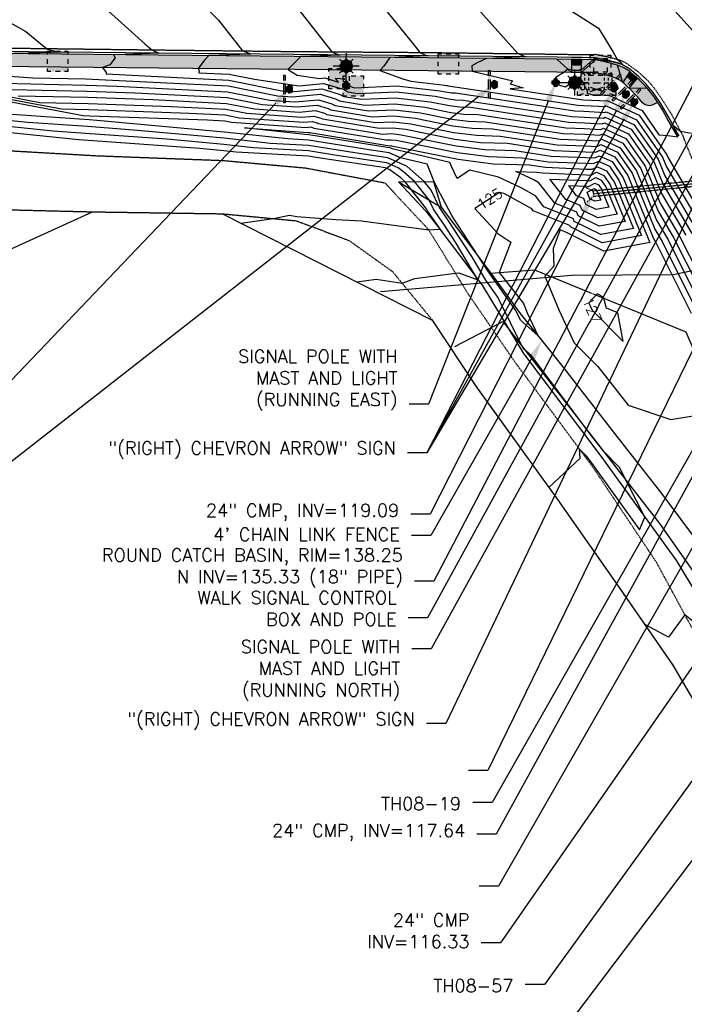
# Model space of a CAD drawing. Header units: feet. Extents: x 351431 to 355879, y 310968 to 329728.
# Tile 209 of 254: x 352212 to 352469, y 326516 to 326897. Entities that reach past the tile are written whole.
import ezdxf

# ---------------------------------------------------------------- set-up
doc = ezdxf.new("R2010")
doc.units = ezdxf.units.FT
doc.header["$MEASUREMENT"] = 0
doc.linetypes.add('D10', pattern=[0.15, 0.1, -0.05])
doc.linetypes.add('D25', pattern=[0.375, 0.25, -0.125])
for name, color, linetype in [('EHYSC', 161, 'Continuous'), ('EHYSW-WARN', 161, 'Continuous'), ('ELIF', 153, 'LINKFENCE'), ('ELTCH-EG1', 253, 'Continuous'), ('ELTCN-EG1', 251, 'Continuous'), ('ELTNB-EG1', 55, 'Continuous'), ('ELTT', 3, 'Continuous'), ('ELUDC', 153, 'D10'), ('ELUEU', 153, 'UE'), ('ELUTU', 153, 'UT'), ('ELYCB-BACK', 5, 'Continuous'), ('ELYCB-FL', 2, 'Continuous'), ('ELYCR', 2, 'Continuous'), ('ELYSP', 1, 'D25'), ('ELYSW-BACK', 2, 'Continuous'), ('ELYSW-WARN', 161, 'Continuous'), ('ESFI', 2, 'Continuous'), ('ESFLJ', 5, 'Continuous'), ('ESFLP', 4, 'Continuous'), ('ESFS', 153, 'Continuous'), ('ESMask', 155, 'Continuous'), ('ESUD-CMP', 13, 'D10'), ('ETFI', 3, 'Continuous'), ('ETFIP', 7, 'Continuous'), ('ETFS', 6, 'Continuous'), ('ETGH', 4, 'Continuous'), ('ETIF', 4, 'Continuous'), ('ETTC', 252, 'Continuous'), ('ETUD', 4, 'Continuous')]:
    doc.layers.add(name, color=color, linetype=linetype)
doc.styles.add('ANNO-TOPO', font='simplex.shx')
doc.styles.add('L80', font='simplex', dxfattribs={"height": 4})
doc.styles.add('ROMANSM', font='romansm.shx')
doc.linetypes.add('LINKFENCE', pattern='A,0.25,-0.08,0.25,-0.08,["X",ROMANSM,S=0.08,R=0,X=-0.004,Y=-0.04],-0.12', length=0.78)
doc.linetypes.add('UE', pattern='A,0.25,-0.07,0.07,-0.07,0.07,-0.07,0.07,-0.07,0.25,-0.06,["UE",ROMANSM,S=0.08,R=0,X=-0.02,Y=-0.04],-0.175', length=1.225)
doc.linetypes.add('UT', pattern='A,0.25,-0.07,0.07,-0.07,0.07,-0.07,0.25,-0.08,["UT",ROMANSM,S=0.08,R=0,X=-0.04,Y=-0.04],-0.15', length=1.08)

# ---------------------------------------------------------------- blocks, each defined once
blk = doc.blocks.new('ESUFJBOX1')
for points in [[(-0.0787, 0.0535), (-0.0787, 0.0787), (-0.0535, 0.0787)], [(-0.0178, 0.0787), (0.0178, 0.0787)], [(0.0535, 0.0787), (0.0787, 0.0787), (0.0787, 0.0535)], [(-0.0787, -0.0178), (-0.0787, 0.0178)], [(0.0787, 0.0178), (0.0787, -0.0178)], [(-0.0787, -0.0787), (-0.0787, -0.0535)], [(0.0787, -0.0535), (0.0787, -0.0787), (0.0535, -0.0787)], [(-0.0535, -0.0787), (-0.0787, -0.0787)], [(0.0178, -0.0787), (-0.0178, -0.0787)]]:
    blk.add_lwpolyline(points)
at = {"layer": 'ESMask'}
blk.add_solid([(-0.0787, -0.0787), (-0.0787, 0.0787), (0.0787, -0.0787), (0.0787, 0.0787)], dxfattribs=at)
blk = doc.blocks.new('ESUFJBOX2')
for points in [[(-0.0787, 0.0535), (-0.0787, 0.0787), (-0.0535, 0.0787)], [(-0.0178, 0.0787), (0.0178, 0.0787)], [(0.0535, 0.0787), (0.0787, 0.0787), (0.0787, 0.0535)], [(-0.0787, -0.0178), (-0.0787, 0.0178)], [(-0.0525, 0.0178), (-0.0525, 0.0525), (-0.0178, 0.0525)], [(0.0178, 0.0525), (0.0525, 0.0525), (0.0525, 0.0178)], [(0.0787, 0.0178), (0.0787, -0.0178)], [(-0.0787, -0.0787), (-0.0787, -0.0535)], [(-0.0525, -0.0525), (-0.0525, -0.0178)], [(-0.0178, -0.0525), (-0.0525, -0.0525)], [(0.0525, -0.0178), (0.0525, -0.0525), (0.0178, -0.0525)], [(0.0787, -0.0535), (0.0787, -0.0787), (0.0535, -0.0787)], [(-0.0535, -0.0787), (-0.0787, -0.0787)], [(0.0178, -0.0787), (-0.0178, -0.0787)]]:
    blk.add_lwpolyline(points)
at = {"layer": 'ESMask'}
blk.add_solid([(-0.0787, -0.0787), (-0.0787, 0.0787), (0.0787, -0.0787), (0.0787, 0.0787)], dxfattribs=at)
blk = doc.blocks.new('ESUFJBOX3')
for p, q in [((-0.12, 0.0615), (-0.096, 0.0615)), ((-0.12, 0.0423), (-0.12, 0.0615)), ((-0.12, 0.0077), (-0.12, 0.0269)), ((-0.0923, 0.0423), (-0.0923, 0.0615)), ((-0.0923, 0.0077), (-0.0923, 0.0269)), ((-0.0768, 0.0615), (-0.0528, 0.0615)), ((-0.0615, 0.0423), (-0.0615, 0.0615)), ((-0.0615, 0.0077), (-0.0615, 0.0269)), ((-0.0336, 0.0615), (-0.0096, 0.0615)), ((0.0096, 0.0615), (0.0336, 0.0615)), ((0.0528, 0.0615), (0.0768, 0.0615)), ((0.0615, 0.0423), (0.0615, 0.0615)), ((0.0615, 0.0077), (0.0615, 0.0269)), ((0.0923, 0.0423), (0.0923, 0.0615)), ((0.0923, 0.0077), (0.0923, 0.0269)), ((0.096, 0.0615), (0.12, 0.0615)), ((0.12, 0.0423), (0.12, 0.0615)), ((0.12, 0.0077), (0.12, 0.0269)), ((-0.12, -0.0269), (-0.12, -0.0077)), ((-0.12, -0.0615), (-0.12, -0.0423)), ((-0.12, -0.0615), (-0.096, -0.0615)), ((-0.0923, -0.0269), (-0.0923, -0.0077)), ((-0.0923, -0.0615), (-0.0923, -0.0423)), ((-0.0768, -0.0615), (-0.0528, -0.0615)), ((-0.0615, -0.0269), (-0.0615, -0.0077)), ((-0.0615, -0.0615), (-0.0615, -0.0423)), ((-0.0336, -0.0615), (-0.0096, -0.0615)), ((0.0096, -0.0615), (0.0336, -0.0615)), ((0.0528, -0.0615), (0.0768, -0.0615)), ((0.0615, -0.0269), (0.0615, -0.0077)), ((0.0615, -0.0615), (0.0615, -0.0423)), ((0.0923, -0.0269), (0.0923, -0.0077)), ((0.0923, -0.0615), (0.0923, -0.0423)), ((0.096, -0.0615), (0.12, -0.0615)), ((0.12, -0.0269), (0.12, -0.0077)), ((0.12, -0.0615), (0.12, -0.0423))]:
    blk.add_line(p, q)
at = {"layer": 'ESMask'}
blk.add_solid([(-0.12, 0.0615), (0.12, 0.0615), (-0.12, -0.0615), (0.12, -0.0615)], dxfattribs=at)
blk = doc.blocks.new('ESUFMALUM')
for p, q in [((0, -0.0295), (0, -0.0976)), ((-0.1, -0.1476), (-0.05, -0.1476)), ((-0.053, -0.0946), (-0.0354, -0.1123)), ((0.053, -0.0946), (0.0354, -0.1123)), ((0.05, -0.1476), (0.1, -0.1476)), ((-0.0354, -0.183), (-0.053, -0.2007)), ((0, -0.1976), (0, -0.2476)), ((0.0354, -0.183), (0.053, -0.2007))]:
    blk.add_line(p, q)
for centre, radius, start, end in [((0, 0), 0.0295, 153.65027, 206.34973), ((0, 0), 0.0295, 63.65027, 116.34973), ((0, 0), 0.0295, 333.65027, 26.34973), ((0, 0), 0.0295, 243.65027, 296.34973), ((0, -0.1476), 0.05, 166.70415, 193.29585), ((0, -0.1476), 0.05, 121.70415, 148.29585), ((0, -0.1476), 0.05, 76.70415, 103.29585), ((0, -0.1476), 0.05, 31.70415, 58.29585), ((0, -0.1476), 0.05, 346.70415, 13.29585), ((0, -0.1476), 0.05, 211.70415, 238.29585), ((0, -0.1476), 0.05, 256.70415, 283.29585), ((0, -0.1476), 0.05, 301.70415, 328.29585)]:
    blk.add_arc(centre, radius, start, end)
at = {"layer": 'ESMask'}
for points, const_width in [([(-0.0148, 0, 1), (0.0148, 0, 1)], 0.0295), ([(-0.025, -0.1476, 1), (0.025, -0.1476, 1)], 0.05)]:
    blk.add_lwpolyline(points, format="xyb", close=True, dxfattribs=dict(at, const_width=const_width))
blk = doc.blocks.new('ESIPUBSIGN')
at = {"layer": 'ESMask'}
h = blk.add_hatch(color=256, dxfattribs=at)
edge = h.paths.add_edge_path()
edge.add_arc((0, 0), 0.03, 90, 450)
for p, q in [((-0.03, 0.1047), (-0.0447, 0.1047)), ((-0.0447, 0.1047), (-0.0447, 0.066)), ((-0.03, 0.1047), (-0.03, 0.066)), ((-0.0447, 0.0381), (-0.0447, -0.0393)), ((-0.03, 0.0381), (-0.03, -0.0393)), ((-0.0447, -0.0672), (-0.0447, -0.1059)), ((-0.03, -0.0672), (-0.03, -0.1059)), ((-0.03, -0.1059), (-0.0447, -0.1059))]:
    blk.add_line(p, q)
for start, end in [(144.23142, 216.35632), (17.97024, 107.04945), (253.53828, 340.78828)]:
    blk.add_arc((0, 0), 0.03, start, end)
blk.add_solid([(-0.0447, -0.1059), (-0.03, -0.1059), (-0.0447, 0.1047), (-0.03, 0.1047)], dxfattribs=at)
blk = doc.blocks.new('ESUFCTRL')
for p, q in [((-0.1476, 0.0492), (-0.1004, 0.0335)), ((-0.0502, 0.0167), (0.0502, -0.0167)), ((-0.0502, -0.0167), (0.0502, 0.0167)), ((0.1004, 0.0335), (0.1476, 0.0492)), ((-0.1476, -0.0492), (-0.1004, -0.0335)), ((0.1004, -0.0335), (0.1476, -0.0492))]:
    blk.add_line(p, q)
for points in [[(-0.1476, 0.0167), (-0.1476, 0.0492), (-0.1181, 0.0492)], [(-0.0886, 0.0492), (-0.0591, 0.0492)], [(-0.0295, 0.0492), (0.0295, 0.0492)], [(0.0591, 0.0492), (0.0886, 0.0492)], [(0.1181, 0.0492), (0.1476, 0.0492), (0.1476, 0.0167)], [(-0.1476, -0.0492), (-0.1476, -0.0167)], [(-0.1181, -0.0492), (-0.1476, -0.0492)], [(-0.0591, -0.0492), (-0.0886, -0.0492)], [(0.0295, -0.0492), (-0.0295, -0.0492)], [(0.0886, -0.0492), (0.0591, -0.0492)], [(0.1476, -0.0167), (0.1476, -0.0492), (0.1181, -0.0492)]]:
    blk.add_lwpolyline(points)
at = {"layer": 'ESMask'}
blk.add_solid([(-0.1476, -0.0492), (-0.1476, 0.0492), (0.1476, -0.0492), (0.1476, 0.0492)], dxfattribs=at)

msp = doc.modelspace()

# ---------------------------------------------------------------- hatches: boundary and pattern name
at = {"layer": 'EHYSC'}
h = msp.add_hatch(dxfattribs=at)
h.set_pattern_fill('AR-CONC', color=256, style=0)
h.set_pattern_definition([(50, (352163.126, 326856.304), (7.1726, -0.62752), [0.75, -8.25]), (355, (352163.126, 326856.304), (-1.38751, 7.52192), [0.6, -6.6]), (100.4514, (352163.7235, 326856.252), (5.7851, 6.8944), [0.6374, -7.01142]), (46.1842, (352163.126, 326858.304), (10.6724, -1.6552), [1.125, -12.375]), (96.6356, (352164.015, 326858.166), (9.34663, 9.74118), [0.9561, -10.51713]), (351.184, (352163.126, 326858.304), (9.3466, 9.7412), [0.9, -9.9]), (21, (352164.126, 326857.804), (5.96907, -4.02619), [0.75, -8.25]), (326, (352164.126, 326857.804), (2.43315, 7.2515), [0.6, -6.6]), (71.4514, (352164.623, 326857.469), (8.40223, 3.2253), [0.6374, -7.01142]), (37.5, (352163.1258, 326856.3042), (0.121599, 3.328939), [0, -6.52, 0, -6.7, 0, -6.625]), (7.5, (352163.1258, 326856.3042), (2.630695, 3.944117), [0, -3.82, 0, -6.37, 0, -2.525]), (327.5, (352160.8958, 326856.3042), (5.338224, -0.225549), [0, -2.5, 0, -7.8, 0, -10.35]), (317.5, (352159.896, 326856.3042), (5.83186, 1.00105), [0, -3.25, 0, -5.18, 0, -7.35])])
h.paths.add_polyline_path([(352442.93, 326879.07), (352441.37, 326879.56), (352439.64, 326880.02), (352437.91, 326880.43), (352434.38, 326881.17), (352429.19, 326881.27), (352425.11, 326881.26), (352419.55, 326881.4), (352369.81, 326881.96), (352318.16, 326882.47), (352265.59, 326882.96), (352215.6, 326883.48), (352177.4, 326883.73), (352176.6, 326883.61), (352174.76, 326883.3), (352173.72, 326883.07), (352172.72, 326882.81), (352172.28, 326882.66), (352171.67, 326882.42), (352171.11, 326882.16), (352170.59, 326881.89), (352170.1, 326881.58), (352169.61, 326881.23), (352168.85, 326880.63), (352167.54, 326879.53), (352166.94, 326878.99), (352166.39, 326878.43), (352165.89, 326877.81), (352165.44, 326877.1), (352165.23, 326876.71), (352164.69, 326875.54), (352164.26, 326874.43), (352163.91, 326873.33), (352163.64, 326872.21), (352163.43, 326871.06), (352163.19, 326869.18), (352163.13, 326868.33), (352163.13, 326867.53), (352163.19, 326866.76), (352163.32, 326866), (352163.5, 326865.23), (352163.9, 326864.03), (352164.4, 326862.71), (352164.9, 326861.48), (352165.43, 326860.32), (352166.02, 326859.2), (352166.69, 326858.09), (352167.47, 326856.97), (352167.9, 326856.4), (352167.98, 326856.3), (352168.07, 326864.27), (352168.03, 326869.02), (352168.32, 326870.62), (352168.54, 326871.59), (352168.82, 326872.59), (352169.3, 326873.92), (352170.08, 326875.06), (352171.87, 326876.54), (352173.02, 326877.47), (352174.1, 326878.02), (352175.57, 326878.42), (352177.83, 326878.77), (352215.74, 326878.48), (352265.82, 326877.95), (352318.23, 326877.44), (352369.91, 326876.92), (352419.49, 326876.35), (352425.1, 326876.32), (352428.94, 326876.27), (352434.07, 326876.23), (352435.64, 326875.91), (352438.25, 326875.33), (352439.62, 326874.96), (352440.86, 326874.58), (352442.25, 326874.06), (352443.46, 326873.46), (352444.6, 326872.71), (352445.49, 326871.98), (352446.67, 326870.9), (352447.86, 326869.74), (352449.86, 326867.66), (352450.7, 326866.74), (352452.61, 326864.51, 0.306554), (352456.48, 326863.71), (352458.5, 326864.67), (352457.29, 326866.46), (352456.13, 326868.06), (352455.49, 326868.86), (352454.42, 326870.09), (352452.38, 326872.29), (352451.4, 326873.28), (352450.41, 326874.23), (352449.36, 326875.18), (352447.6, 326876.63), (352446.9, 326877.14), (352446.23, 326877.59), (352445.55, 326877.97), (352444.86, 326878.32), (352444.13, 326878.63)])
at = {"layer": 'EHYSW-WARN'}
h = msp.add_hatch(dxfattribs=at)
h.set_pattern_fill('ANSI37', color=256, scale=3, style=0)
h.paths.add_polyline_path([(352428.56, 326879.24), (352428.56, 326881.19), (352425.63, 326881.18), (352425.64, 326879.25)])
h = msp.add_hatch(dxfattribs=at)
h.set_pattern_fill('ANSI37', color=256, scale=3, style=0)
h.paths.add_polyline_path([(352446.6, 326874.58), (352447.78, 326876.11), (352450.14, 326874.25), (352448.89, 326872.63)])

# ---------------------------------------------------------------- linework, layer by layer
at = {"layer": 'ELIF', "flags": 128}
msp.add_lwpolyline([(352358.42, 326834.1), (352374.89, 326824.29), (352394.02, 326798.77), (352405.28, 326783.15), (352421.34, 326763.3), (352441.78, 326736.85), (352459.92, 326713.72), (352497.16, 326663.46), (352520.1, 326620.14), (352543.8, 326571.95), (352569.58, 326517.26), (352595.77, 326462.53), (352597.61, 326458.44), (352612.79, 326427.02), (352633.19, 326383.62), (352649.62, 326331.08), (352661.38, 326289.5), (352679.04, 326228.34), (352694.28, 326172.15), (352709.46, 326117.65), (352720.79, 326068.93), (352727.17, 326009.18), (352733.23, 325955.56), (352738.84, 325906.07), (352743.27, 325857.77), (352749.93, 325797.42), (352752.16, 325789.05)], dxfattribs=at)
at = {"layer": 'ELTCH-EG1', "elevation": 120, "flags": 128}
msp.add_lwpolyline([(352434.1, 326826.56), (352432.21, 326827.51), (352431.25, 326830.12), (352433.87, 326831.42), (352434.52, 326831.12), (352435.09, 326830.3), (352436.44, 326827), (352434.1, 326826.56)], dxfattribs=at)
at = {"layer": 'ELTCN-EG1', "flags": 128}
for points, elevation in [([(352440.48, 326927.48), (352472.09, 326892.23)], 138), ([(352199.31, 326900.64), (352214.58, 326892.17), (352222.52, 326885.53), (352222.93, 326885.34), (352227.49, 326884.12), (352224.38, 326884.03), (352215.59, 326883.72), (352209.95, 326883.65)], 131), ([(352421.36, 326902.35), (352435.57, 326893.43), (352437.85, 326889.72), (352439.41, 326887.13), (352441.21, 326884.07), (352442.74, 326881.41), (352442.96, 326881.22), (352443.13, 326881.06), (352443.69, 326880.55), (352443.88, 326880.36), (352444.52, 326879.6), (352444.63, 326879.48), (352444.8, 326879.23), (352444.57, 326879.31), (352444.55, 326879.32), (352443.49, 326879.63), (352443.31, 326879.7), (352442.05, 326880), (352441.63, 326880.11), (352440.46, 326880.34), (352439.8, 326880.48), (352438.84, 326880.65), (352438, 326880.8), (352435.43, 326881.19), (352434.38, 326881.35), (352433.53, 326881.33), (352433.44, 326881.19), (352428.99, 326877.25), (352428.8, 326877.41), (352428.12, 326877.01), (352425.23, 326877.05), (352425.1, 326877.29), (352423.75, 326877.56), (352422.15, 326876.34), (352419.28, 326874.47), (352417.44, 326872.33), (352422.7, 326870.73), (352426.68, 326873.31), (352429.2, 326873.28), (352431.22, 326869.15), (352431.23, 326868.27), (352433.05, 326867.83), (352439.45, 326867.49), (352439.51, 326867.52), (352452.37, 326861.58), (352458.89, 326852.18), (352462.34, 326852.01), (352466.15, 326851.43), (352464.41, 326856), (352465.69, 326854.73), (352467.19, 326853.62), (352471.52, 326852.81)], 137), ([(352297.54, 326818.1), (352310.15, 326819.86), (352316.25, 326821.15), (352319.1, 326820.66), (352334.37, 326819.51), (352344.05, 326819.03), (352370.05, 326815.48), (352374.22, 326815.84), (352374.43, 326815.76), (352374.18, 326816.18), (352374.05, 326816.39), (352374.01, 326816.45), (352369.61, 326822.9), (352369.22, 326823.69), (352360.89, 326834.12), (352359.24, 326835.57), (352355.07, 326838.69), (352353.4, 326839.42), (352329.1, 326843.05), (352323.54, 326843.95), (352295.66, 326845.51), (352290.91, 326846.02), (352281.67, 326846.87), (352236.82, 326850.14), (352235.02, 326850.27), (352193.38, 326854.46)], 128), ([(352435.84, 326816.92), (352427.72, 326820.98), (352427.22, 326822.35), (352418.71, 326825.82), (352412.59, 326833.71), (352410.62, 326834.82), (352403.72, 326838.07), (352411.83, 326837.79), (352413.91, 326837.48), (352430.92, 326836.78), (352432.64, 326836.69), (352434.86, 326837.79), (352437.67, 326836.49), (352440.12, 326832.96), (352445.89, 326818.8), (352435.84, 326816.92)], 123), ([(352435.26, 326820.13), (352429.22, 326823.16), (352428.55, 326824.96), (352422.9, 326827.26), (352416.8, 326835.13), (352431.01, 326834.55), (352432.16, 326834.49), (352434.53, 326835.67), (352436.62, 326834.7), (352438.45, 326832.07), (352442.74, 326821.53), (352435.26, 326820.13)], 122), ([(352434.68, 326823.35), (352430.71, 326825.33), (352429.89, 326827.57), (352427.09, 326828.71), (352424.07, 326832.61), (352431.11, 326832.32), (352431.67, 326832.29), (352434.2, 326833.54), (352435.57, 326832.91), (352436.77, 326831.19), (352439.59, 326824.27), (352434.68, 326823.35)], 121), ([(352565.81, 326513.42), (352557.52, 326528.93), (352535.84, 326564.16), (352530.86, 326573.91), (352510.23, 326614.8), (352507.44, 326620.16), (352482.18, 326661.55), (352473.94, 326673.88), (352472.91, 326663.56), (352468.9, 326666.87), (352462.55, 326658.2), (352453.43, 326663.07)], 126)]:
    msp.add_lwpolyline(points, dxfattribs=dict(at, elevation=elevation))
at = {"layer": 'ELTT', "flags": 128}
for points in [[(352358.42, 326834.1), (352371.83, 326834.22), (352374.89, 326824.29), (352394.02, 326798.77), (352410.92, 326800.03), (352469.26, 326776.08), (352491.5, 326724.54), (352512.08, 326674.84), (352536.58, 326626.09), (352555.73, 326578.65), (352578.54, 326526.51), (352585.59, 326509.73), (352604.08, 326461.43), (352607.01, 326457.7), (352621.03, 326427.24), (352636.2, 326385.03), (352654.43, 326331.63), (352666.23, 326291.48), (352682.73, 326232.11), (352697.66, 326173.15), (352709.46, 326117.65), (352720.79, 326068.93), (352727.17, 326009.18), (352720.72, 326001.1)], [(352358.42, 326834.1), (352368.98, 326822.74), (352373.99, 326816.35), (352390.61, 326794.11), (352406.68, 326767.79), (352436.51, 326728.1), (352465.67, 326687.64), (352481.58, 326661.18), (352509.67, 326614.81), (352534.34, 326562.62), (352563.59, 326505.81), (352591.37, 326458.67), (352597.61, 326458.44), (352612.79, 326427.02), (352633.19, 326383.62), (352649.62, 326331.08), (352661.38, 326289.5), (352679.04, 326228.34), (352682.56, 326191.62), (352687.02, 326168.12), (352698.87, 326116.01), (352707.13, 326066.68), (352712.96, 326001.48), (352720.72, 326001.1)]]:
    msp.add_lwpolyline(points, dxfattribs=at)
at = {"layer": 'ELUDC', "flags": 128}
msp.add_lwpolyline([(352433.57, 326829.49), (352537.52, 326839.85)], dxfattribs=at)
at = {"layer": 'ELUTU', "flags": 128}
msp.add_lwpolyline([(352380.14, 326770.45), (352398.65, 326780.17), (352459.09, 326702.12), (352510.81, 326628.37), (352552.86, 326540.28), (352588.36, 326465.06), (352610.23, 326418), (352624.93, 326383.94), (352638.67, 326344.3), (352662.25, 326268.74), (352695.84, 326142.57), (352724.3, 325990.83), (352730.82, 325926.5), (352748.67, 325776.94), (352754.81, 325742.51), (352765.7, 325666.24), (352772.11, 325619.5), (352777.81, 325570.61), (352786.08, 325519.18), (352795.26, 325441.73), (352804.33, 325382.47), (352810.39, 325336.01), (352824.23, 325256.67), (352824.51, 325228.77), (352829.94, 325177.9), (352857.19, 325019.87), (352866.53, 325009.67), (352881.01, 325003.37)], dxfattribs=at)
at = {"layer": 'ELYCB-BACK', "flags": 128}
msp.add_lwpolyline([(352466.15, 326851.43), (352461.97, 326858.79), (352460.26, 326861.81), (352458.83, 326864.16), (352458.5, 326864.67), (352457.29, 326866.46), (352456.13, 326868.06), (352455.49, 326868.86), (352454.42, 326870.09), (352452.38, 326872.29), (352451.4, 326873.28), (352450.41, 326874.23), (352449.36, 326875.18), (352447.6, 326876.63), (352446.9, 326877.14), (352446.23, 326877.59), (352445.55, 326877.97), (352444.86, 326878.32), (352444.13, 326878.63), (352442.93, 326879.07), (352441.37, 326879.56), (352439.64, 326880.02), (352437.91, 326880.43), (352434.38, 326881.17), (352429.19, 326881.27), (352425.11, 326881.26), (352419.55, 326881.4), (352369.81, 326881.96), (352318.16, 326882.47), (352265.59, 326882.96), (352215.6, 326883.48), (352177.4, 326883.73)], dxfattribs=at)
at = {"layer": 'ELYCB-FL', "flags": 128}
msp.add_lwpolyline([(352466.74, 326851.75), (352462.65, 326859.18), (352460.85, 326862.27), (352459.36, 326864.67), (352459.01, 326865.2), (352457.81, 326866.94), (352456.64, 326868.52), (352455, 326870.55), (352453.81, 326871.9), (352452.66, 326873.09), (352451.08, 326874.63), (352450.15, 326875.51), (352449.27, 326876.3), (352448.29, 326877.06), (352448.01, 326877.25), (352446.61, 326878.19), (352445.95, 326878.61), (352445.27, 326878.99), (352444.56, 326879.34), (352443.38, 326879.82), (352441.74, 326880.33), (352439.92, 326880.81), (352438.11, 326881.23), (352434.4, 326881.99), (352429.29, 326882.1), (352425.13, 326882.05), (352419.6, 326882.16), (352369.8, 326882.71), (352318.13, 326883.2), (352265.58, 326883.71), (352215.57, 326884.25), (352177.28, 326884.6)], dxfattribs=at)
at = {"layer": 'ELYCR', "flags": 128}
for points in [[(352425.11, 326881.26), (352425.1, 326876.32), (352419.55, 326881.4)], [(352434.38, 326881.17), (352428.94, 326876.27), (352429.19, 326881.27)], [(352447.6, 326876.63), (352444.93, 326872.44), (352442.93, 326879.07)], [(352454.42, 326870.09), (352447.41, 326870.29), (352450.61, 326874.05)]]:
    msp.add_lwpolyline(points, dxfattribs=at)
at = {"layer": 'ELYSP', "flags": 128}
for points in [[(352647.37, 326158.35), (352667.53, 326177.83), (352673.53, 326194.32), (352673.36, 326212.66), (352670.65, 326225.65), (352652.59, 326286.1), (352619.6, 326376.17), (352597.42, 326423.01), (352582.97, 326453.7), (352558.83, 326501.97), (352529.78, 326560.79), (352500.84, 326610), (352475.7, 326654.3), (352458.02, 326686.99), (352433.3, 326724.02), (352403.22, 326764.61), (352385.32, 326790.71), (352370.05, 326815.48), (352353.27, 326833.51), (352322.46, 326839.3), (352290.71, 326842.17), (352241.45, 326844.04), (352185.1, 326847.29), (352184.21, 326847.26), (352181.58, 326847.57), (352179.53, 326847.89), (352177.27, 326848.34), (352176.14, 326848.62), (352175.04, 326848.92), (352174, 326849.27), (352173.05, 326849.65), (352172.4, 326849.96), (352171.78, 326850.29), (352171.2, 326850.64), (352170.66, 326851), (352170.14, 326851.39), (352169.16, 326852.22), (352168.24, 326853.14), (352167.35, 326854.15), (352166.45, 326855.26), (352165.96, 326855.9), (352165.1, 326857.14), (352164.37, 326858.36), (352163.72, 326859.6), (352163.12, 326860.88), (352162.56, 326862.24), (352161.99, 326863.7), (352161.55, 326864.97), (352161.33, 326865.79), (352161.18, 326866.59), (352161.1, 326867.41), (352161.08, 326868.26), (352161.14, 326869.17), (352161.42, 326871.35), (352161.66, 326872.7), (352161.96, 326873.99), (352162.36, 326875.27), (352162.86, 326876.57), (352163.48, 326877.92), (352163.72, 326878.35), (352163.97, 326878.75), (352164.24, 326879.12), (352164.82, 326879.79), (352165.46, 326880.4), (352166.15, 326880.96), (352167.65, 326882.15), (352168.53, 326882.83), (352169.1, 326883.22), (352169.67, 326883.58), (352170.26, 326883.9), (352170.9, 326884.2), (352171.6, 326884.49), (352172.09, 326884.66), (352173.19, 326884.97), (352174.36, 326885.24), (352176.39, 326885.63), (352177.28, 326885.77), (352215.61, 326885.62), (352265.62, 326885), (352318.29, 326884.39), (352369.72, 326884.01), (352419.7, 326883.36), (352425.15, 326883.27), (352429.28, 326883.22), (352434.55, 326883.3), (352437.54, 326882.72), (352439.35, 326882.31), (352441.27, 326881.84), (352443.09, 326881.31), (352443.9, 326881.03), (352444.34, 326880.86), (352445.14, 326880.49), (352445.88, 326880.08), (352446.57, 326879.64), (352448.72, 326878.14), (352450.03, 326877.21), (352450.98, 326876.45), (352451.96, 326875.59), (352452.99, 326874.65), (352454.23, 326873.47), (352455.43, 326872.21), (352456.05, 326871.49), (352457.1, 326870.18), (352457.72, 326869.35), (352458.88, 326867.69), (352460.1, 326865.86), (352461.97, 326862.97), (352463.83, 326859.94), (352467.91, 326852.27), (352468.86, 326849.74), (352489.98, 326798.09), (352508.66, 326750.32), (352530.01, 326696.49), (352550.28, 326645.83), (352571.2, 326590.98), (352591.51, 326539.69), (352611.4, 326489.02), (352629.91, 326441.68), (352649.39, 326391.42), (352677.4, 326318.01), (352695.08, 326259.5), (352708.55, 326211.92), (352721.17, 326165.38), (352733.32, 326115.72), (352743.69, 326065.59), (352751.93, 326014.98), (352754.62, 325995.3), (352759.06, 325959.31), (352764.6, 325904.66), (352768.86, 325853.39), (352771.73, 325802.22), (352755.94, 325774.32), (352747.18, 325770.54), (352736.98, 325769.85), (352736.55, 325769.7), (352704.28, 325767.43)], [(352183.06, 326821.6), (352187.84, 326823.78), (352240.23, 326822.48), (352290.38, 326821.73), (352318.81, 326819.04), (352339.23, 326811.44), (352356.15, 326799.32), (352371.41, 326780.69), (352388.2, 326755.12), (352419.77, 326711.38), (352442.61, 326678.73), (352464.25, 326647.41), (352488.95, 326605.15), (352512.46, 326554.2), (352545.7, 326482.45), (352544.39, 326477.64), (352539.66, 326464.33), (352532.5, 326457.16)]]:
    msp.add_lwpolyline(points, dxfattribs=at)
at = {"layer": 'ELYSW-BACK', "flags": 128}
msp.add_lwpolyline([(352458.5, 326864.67), (352456.84, 326863.88, -0.33774), (352452.61, 326864.51), (352450.7, 326866.74), (352449.86, 326867.66), (352447.86, 326869.74), (352446.67, 326870.9), (352445.49, 326871.98), (352444.93, 326872.44), (352444.33, 326872.89), (352443.74, 326873.28), (352443.15, 326873.62), (352442.54, 326873.92), (352441.91, 326874.19), (352440.86, 326874.58), (352439.62, 326874.96), (352438.25, 326875.33), (352435.64, 326875.91), (352434.07, 326876.23), (352428.94, 326876.27), (352425.1, 326876.32), (352419.49, 326876.35), (352369.91, 326876.92), (352318.23, 326877.44), (352265.82, 326877.95), (352215.74, 326878.48), (352177.83, 326878.77)], format="xyb", dxfattribs=at)
at = {"layer": 'ELYSW-WARN', "flags": 128}
for points in [[(352428.56, 326879.24), (352428.56, 326881.19), (352425.63, 326881.18), (352425.64, 326879.25)], [(352446.6, 326874.58), (352447.78, 326876.11), (352450.14, 326874.25), (352448.89, 326872.63)]]:
    msp.add_lwpolyline(points, close=True, dxfattribs=at)
at = {"layer": 'ESUD-CMP', "flags": 128}
msp.add_lwpolyline([(352433.67, 326828.49), (352537.61, 326838.85), (352537.42, 326840.85), (352433.47, 326830.48)], close=True, dxfattribs=at)
for points in [[(352430.29, 326832.17), (352433.47, 326830.48)], [(352430.88, 326826.2), (352433.67, 326828.49)]]:
    msp.add_lwpolyline(points, dxfattribs=at)
at = {"layer": 'ETFI', "linetype": 'ByBlock', "lineweight": -2}
msp.add_line((352369.63, 326665.65), (352362.13, 326665.65), dxfattribs=at)
at = {"layer": 'ETFIP', "linetype": 'ByBlock', "lineweight": -2}
for p, q in [((352370, 326748.22), (352362.5, 326748.22)), ((352371.03, 326653.68), (352363.53, 326653.68))]:
    msp.add_line(p, q, dxfattribs=at)
at = {"layer": 'ETFIP'}
msp.add_solid([(352415.11, 326865.87), (352419.03, 326872.38), (352417.44, 326864.95)], dxfattribs=at)
at = {"layer": 'ETFS', "linetype": 'ByBlock', "lineweight": -2}
for p, q in [((352369.36, 326729.44), (352361.86, 326729.44)), ((352376.65, 326624.83), (352369.15, 326624.83)), ((352392.86, 326606.77), (352385.36, 326606.77)), ((352396.95, 326562.11), (352389.45, 326562.11))]:
    msp.add_line(p, q, dxfattribs=at)
msp.add_lwpolyline([(352310.99, 326864.49), (352138.78, 326683.92)], dxfattribs=at)
at = {"layer": 'ETFS'}
for points in [[(352310.09, 326865.35), (352316.17, 326869.91), (352311.9, 326863.62)], [(352388.59, 326868.02), (352395.27, 326871.65), (352390.13, 326866.05)], [(352437.09, 326864.22), (352441.62, 326870.33), (352439.31, 326863.08)], [(352441.35, 326861.91), (352446.08, 326867.86), (352443.54, 326860.7)], [(352444.42, 326859.01), (352449.31, 326864.83), (352446.57, 326857.73)]]:
    msp.add_solid(points, dxfattribs=at)
at = {"layer": 'ETGH', "linetype": 'ByBlock', "lineweight": -2}
for p, q in [((352394.5, 326594.4), (352387, 326594.4)), ((352414.7, 326524.1), (352407.2, 326524.1))]:
    msp.add_line(p, q, dxfattribs=at)
at = {"layer": 'ETIF', "linetype": 'ByBlock', "lineweight": -2}
msp.add_line((352370.9, 326697.45), (352363.4, 326697.45), dxfattribs=at)
msp.add_lwpolyline([(352409.97, 326766.25), (352370.9, 326697.45)], dxfattribs=at)
at = {"layer": 'ETIF'}
msp.add_solid([(352408.89, 326766.87), (352413.68, 326772.77), (352411.06, 326765.63)], dxfattribs=at)
at = {"layer": 'ETUD', "linetype": 'ByBlock', "lineweight": -2}
for p, q in [((352370.63, 326705.74), (352363.13, 326705.74)), ((352372.04, 326679.78), (352364.54, 326679.78)), ((352396.13, 326582.13), (352388.63, 326582.13)), ((352397.77, 326540.18), (352390.27, 326540.18))]:
    msp.add_line(p, q, dxfattribs=at)
at = {"layer": 'ETUD'}
msp.add_solid([(352429.05, 326823.37), (352433.57, 326829.49), (352431.28, 326822.23)], dxfattribs=at)

# ---------------------------------------------------------------- block references
at = {"layer": 'ESFI', "xscale": 50, "yscale": 50, "zscale": 50}
msp.add_blockref('ESUFCTRL', (352434.82, 326869.84), dxfattribs=at)
at = {"layer": 'ESFLJ', "xscale": 50, "yscale": 50, "zscale": 50}
for name, p in [('ESUFJBOX1', (352226.84, 326880.54)), ('ESUFJBOX1', (352377.66, 326879.57)), ('ESUFJBOX2', (352436.34, 326879.07)), ('ESUFJBOX1', (352335.45, 326873.93)), ('ESUFJBOX1', (352340.98, 326871.07)), ('ESUFJBOX3', (352434.87, 326872.83))]:
    msp.add_blockref(name, p, dxfattribs=at)
at = {"layer": 'ESFLP'}
for p, xscale, yscale, zscale, rotation in [((352338.17, 326871.35), 49.999999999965, 49.999999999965, 49.999999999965, 179.6281242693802), ((352419.03, 326872.38), 50, 50, 50, 90)]:
    msp.add_blockref('ESUFMALUM', p, dxfattribs=dict(at, xscale=xscale, yscale=yscale, zscale=zscale, rotation=rotation))
at = {"layer": 'ESFS', "xscale": 50, "yscale": 50, "zscale": 50}
for p in [(352395.27, 326871.65), (352316.17, 326869.91)]:
    msp.add_blockref('ESIPUBSIGN', p, dxfattribs=at)
at = {"layer": 'ESFS'}
for p, xscale, yscale, zscale, rotation in [((352441.62, 326870.33), 50.00000000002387, 50.00000000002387, 50.00000000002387, 314.9999999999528), ((352446.08, 326867.86), 49.99999999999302, 49.99999999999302, 49.99999999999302, 315.0000000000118), ((352449.31, 326864.83), 49.99999999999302, 49.99999999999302, 49.99999999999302, 315.0000000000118)]:
    msp.add_blockref('ESIPUBSIGN', p, dxfattribs=dict(at, xscale=xscale, yscale=yscale, zscale=zscale, rotation=rotation))

# ---------------------------------------------------------------- texts
at = {"layer": 'ETFI', "insert": (352357.63, 326675.98), "char_height": 5, "attachment_point": 3, "style": 'ANNO-TOPO'}
msp.add_mtext('WALK SIGNAL CONTROL\\PBOX AND POLE', dxfattribs=at)
at = {"layer": 'ETFIP', "char_height": 5, "attachment_point": 3, "style": 'ANNO-TOPO'}
for s, insert in [('SIGNAL POLE WITH\\PMAST AND LIGHT\\P(RUNNING EAST)', (352358, 326769.17)), ('SIGNAL POLE WITH\\PMAST AND LIGHT\\P(RUNNING NORTH)', (352359.03, 326657.01))]:
    msp.add_mtext(s, dxfattribs=dict(at, insert=insert))
at = {"layer": 'ETFS', "char_height": 5, "attachment_point": 3, "style": 'ANNO-TOPO'}
for insert in [(352357.36, 326733.72), (352364.65, 326629.11)]:
    msp.add_mtext('"(RIGHT) CHEVRON ARROW" SIGN', dxfattribs=dict(at, insert=insert))
at = {"layer": 'ETGH', "char_height": 5, "attachment_point": 3, "style": 'ANNO-TOPO'}
for s, insert in [('TH08-19', (352382.5, 326596.4)), ('TH08-57', (352402.7, 326526.1))]:
    msp.add_mtext(s, dxfattribs=dict(at, insert=insert))
at = {"layer": 'ETIF', "insert": (352358.9, 326700.4), "char_height": 5, "attachment_point": 3, "style": 'ANNO-TOPO'}
msp.add_mtext("4' CHAIN LINK FENCE", dxfattribs=at)
at = {"layer": 'ETUD', "char_height": 5, "attachment_point": 3, "style": 'ANNO-TOPO'}
for s, insert in [('24" CMP, INV=119.09', (352358.63, 326709.67)), ('ROUND CATCH BASIN, RIM=138.25\\PN INV=135.33 (18" PIPE)', (352360.04, 326692.4)), ('24" CMP, INV=117.64', (352384.13, 326586.06)), ('24" CMP\\PINV=116.33', (352385.77, 326551.47))]:
    msp.add_mtext(s, dxfattribs=dict(at, insert=insert))

# ---------------------------------------------------------------- next in the draw order: texts
at = {"layer": 'ETTC', "char_height": 4, "attachment_point": 5, "style": 'L80', "bg_fill": 3, "box_fill_scale": 1.2, "bg_fill_color": 256}
for s, insert, rotation, bg_fill_transparency in [('{125}', (352393.61, 326827.51, 125), 32.3873, 7019594), ('{127}', (352433.16, 326784.43, 127), 294.798, 7019599)]:
    msp.add_mtext(s, dxfattribs=dict(at, insert=insert, rotation=rotation, bg_fill_transparency=bg_fill_transparency))

# ---------------------------------------------------------------- next in the draw order: linework, layer by layer
at = {"layer": 'ELTCH-EG1', "flags": 128}
for points, elevation in [([(352343.48, 326912.84), (352364.97, 326886.2), (352366.66, 326884.03), (352369.44, 326882.72), (352369.47, 326882.71), (352358.47, 326882.24), (352355, 326882.11), (352352.77, 326878.76), (352351.15, 326877.11), (352360.01, 326873.87), (352363.13, 326872.9), (352376.21, 326871.38), (352376.87, 326871.24), (352377.22, 326871.2), (352377.58, 326871.19), (352427.61, 326863.64), (352429.84, 326863.55), (352438.48, 326863.09), (352438.84, 326863.27), (352450.27, 326858), (352460.24, 326843.64), (352461.78, 326839.85), (352476.11, 326815.43)], 135), ([(352194.91, 326872.37), (352237.78, 326871.45), (352249.66, 326871.02), (352292.39, 326868.86), (352308.66, 326865.6), (352318.36, 326864.92), (352327.54, 326865.77), (352332.66, 326864.23), (352333.94, 326863.58), (352346.82, 326861.46), (352356.76, 326861.92), (352366.85, 326860.75), (352378.94, 326858.3), (352385.24, 326857.5), (352391.85, 326857.27), (352421.9, 326852.74), (352430.29, 326852.4), (352436.05, 326852.09), (352437.18, 326852.65), (352445.02, 326849.04), (352451.86, 326839.19), (352458.59, 326822.68), (352464.71, 326812.24), (352473.73, 326794.25)], 130), ([(352197.18, 326867.12), (352236.6, 326859.64), (352239.18, 326859.59), (352284.62, 326857.96), (352291.32, 326857.62), (352293.87, 326857.11), (352322.68, 326855.1), (352324.48, 326855.27), (352325.49, 326854.97), (352325.74, 326854.84), (352353.62, 326850.25), (352355.54, 326850.34), (352357.49, 326850.12), (352381.01, 326845.35), (352393.26, 326843.79), (352406.12, 326843.36), (352416.19, 326841.84), (352430.74, 326841.24), (352433.61, 326841.09), (352435.53, 326842.04), (352439.77, 326840.08), (352443.47, 326834.74), (352452.2, 326813.34), (352437.01, 326810.49)], 125), ([(352437.01, 326810.49), (352424.73, 326816.63), (352424.55, 326817.13), (352410.33, 326822.92), (352409.82, 326823.58), (352400.26, 326828.97), (352399.02, 326829.55), (352397.42, 326829.93), (352387.78, 326823.82), (352396.77, 326814.05), (352401.79, 326810.72), (352397.22, 326799.01), (352406.58, 326787.03), (352408.09, 326783.42), (352412.12, 326774.7), (352405.51, 326780.64), (352403.69, 326784.34), (352393.72, 326798.36), (352392.89, 326799.75), (352379.39, 326820.37), (352378.92, 326821.08), (352373.38, 326831.48), (352372.04, 326834.38), (352369.44, 326840.85), (352359.11, 326843.32), (352354.72, 326845.24), (352347.78, 326846.27), (352323.68, 326850.17), (352315.62, 326850.62), (352291.07, 326853.28), (352243.35, 326857.67), (352239.03, 326857.99), (352205.36, 326860.36)], 125)]:
    msp.add_lwpolyline(points, dxfattribs=dict(at, elevation=elevation))
at = {"layer": 'ELTCN-EG1', "flags": 128}
for points, elevation in [([(352236.18, 326909.39), (352260.42, 326887.34), (352263.18, 326885.03), (352265.58, 326883.9), (352265.93, 326883.71), (352265.85, 326883.7), (352265.58, 326883.69), (352252.8, 326883.29), (352248.42, 326883.14), (352248.98, 326881.93), (352247, 326879.2), (352244.08, 326878.18), (352245.59, 326876.32), (352245.52, 326875.75), (352292.83, 326873.36), (352314.57, 326869), (352316.64, 326868.85), (352328.76, 326869.97), (352335.53, 326867.94), (352337.22, 326867.07), (352344.1, 326865.94), (352357.25, 326866.55), (352370.59, 326865), (352378.11, 326863.48), (352382.03, 326862.98), (352386.14, 326862.84), (352424.18, 326857.1), (352430.11, 326856.86), (352437.02, 326856.49), (352437.85, 326856.9), (352447.12, 326852.62), (352455.21, 326840.97), (352459.87, 326829.54), (352469.27, 326813.52)], 132), ([(352276.28, 326909.54), (352288.86, 326896.52), (352298.19, 326884.62), (352300.63, 326883.8), (352301.44, 326883.36), (352292.95, 326883.07), (352285.13, 326882.78), (352283.47, 326881.09), (352281.1, 326877.8), (352281.42, 326877.03), (352281.3, 326876.2), (352293.04, 326875.61), (352302.74, 326873.66), (352319.87, 326871.19), (352329.37, 326872.07), (352336.97, 326869.79), (352338.86, 326868.82), (352342.74, 326868.18), (352357.5, 326868.86), (352372.47, 326867.13), (352377.7, 326866.07), (352380.43, 326865.72), (352383.29, 326865.62), (352425.33, 326859.28), (352430.02, 326859.09), (352437.5, 326858.69), (352438.18, 326859.02), (352448.17, 326854.41), (352456.88, 326841.86), (352460.5, 326832.98), (352471.55, 326814.16)], 133), ([(352315.19, 326906.72), (352332.59, 326884.28), (352333.42, 326883.9), (352335.91, 326883.03), (352332.11, 326882.87), (352320.57, 326882.45), (352320.43, 326882.23), (352318.2, 326879.96), (352315.96, 326877.68), (352315.8, 326877.46), (352315.86, 326877.34), (352319.24, 326875.22), (352327.91, 326873.97), (352329.99, 326874.17), (352335.26, 326872.59), (352334.05, 326874.15), (352337.72, 326873.86), (352336.87, 326873.2), (352339.17, 326871.25), (352340.51, 326870.57), (352341.38, 326870.42), (352357.74, 326871.18), (352374.34, 326869.25), (352377.28, 326868.66), (352378.82, 326868.46), (352380.43, 326868.41), (352426.47, 326861.46), (352429.93, 326861.32), (352437.99, 326860.89), (352438.51, 326861.15), (352449.22, 326856.2), (352458.56, 326842.75), (352461.14, 326836.41), (352473.83, 326814.79)], 134), ([(352389.01, 326900.85), (352404.44, 326883.56), (352406.93, 326882.63), (352407.73, 326882.29), (352399.12, 326881.94), (352392.31, 326881.71), (352388.8, 326880.06), (352386.67, 326878.88), (352386.8, 326876.73), (352402.54, 326873.06), (352401.49, 326871.84), (352406.45, 326870.33), (352401.47, 326869.94), (352428.75, 326865.82), (352429.75, 326865.78), (352438.96, 326865.29), (352439.17, 326865.39), (352451.32, 326859.79), (352461.91, 326844.53), (352462.42, 326843.28), (352478.39, 326816.07)], 136), ([(352204.71, 326875.14), (352217.21, 326874.26), (352237.5, 326873.82), (352242.67, 326873.63), (352292.61, 326871.11), (352311.62, 326867.3), (352317.5, 326866.89), (352328.15, 326867.87), (352334.1, 326866.08), (352335.58, 326865.32), (352345.46, 326863.7), (352357.01, 326864.23), (352368.72, 326862.87), (352378.53, 326860.89), (352383.64, 326860.24), (352389, 326860.06), (352423.04, 326854.92), (352430.2, 326854.63), (352436.53, 326854.29), (352437.52, 326854.78), (352446.07, 326850.83), (352453.53, 326840.08), (352459.23, 326826.11), (352466.99, 326812.88), (352474.51, 326797.88)], 131), ([(352195.93, 326869.28), (352219.92, 326864.73), (352238.62, 326864.33), (352270.63, 326863.18), (352291.75, 326862.12), (352299.78, 326860.51), (352320.96, 326859.03), (352325.71, 326859.47), (352328.36, 326858.67), (352329.02, 326858.33), (352350.9, 326854.74), (352356.03, 326854.97), (352361.24, 326854.37), (352380.18, 326850.53), (352390.05, 326849.27), (352400.41, 326848.93), (352418.48, 326846.2), (352430.56, 326845.7), (352434.59, 326845.49), (352436.19, 326846.28), (352441.87, 326843.66), (352446.83, 326836.52), (352456.67, 326812.37), (352457.87, 326810.33), (352471.38, 326783.38)], 127), ([(352203.25, 326869.83), (352238.06, 326869.07), (352256.65, 326868.41), (352292.18, 326866.61), (352305.7, 326863.9), (352319.23, 326862.96), (352326.93, 326863.67), (352331.23, 326862.38), (352332.3, 326861.83), (352348.18, 326859.22), (352356.52, 326859.6), (352364.98, 326858.62), (352379.35, 326855.71), (352386.84, 326854.76), (352394.71, 326854.49), (352420.76, 326850.56), (352430.38, 326850.16), (352435.56, 326849.89), (352436.85, 326850.53), (352443.97, 326847.24), (352450.18, 326838.3), (352457.95, 326819.24), (352462.43, 326811.61), (352472.94, 326790.63)], 129), ([(352196.56, 326868.2), (352228.26, 326862.19), (352238.9, 326861.96), (352277.63, 326860.57), (352291.53, 326859.87), (352296.83, 326858.81), (352321.82, 326857.07), (352325.09, 326857.37), (352326.92, 326856.82), (352327.38, 326856.59), (352352.26, 326852.49), (352355.79, 326852.66), (352359.37, 326852.24), (352380.59, 326847.94), (352391.66, 326846.53), (352403.27, 326846.14), (352417.33, 326844.02), (352430.65, 326843.47), (352434.1, 326843.29), (352435.86, 326844.16), (352440.82, 326841.87), (352445.15, 326835.63), (352455.35, 326810.6), (352437.59, 326807.27), (352423.24, 326814.45), (352423.21, 326814.52), (352420.81, 326815.5), (352418.04, 326808.33), (352418.32, 326801.47), (352414.84, 326797.64), (352420.31, 326784.6), (352426.19, 326771.88), (352435.36, 326762.68), (352446.96, 326747.79), (352463.49, 326742.31), (352472.06, 326743.71)], 126), ([(352211.59, 326867.28), (352238.34, 326866.7), (352263.64, 326865.8), (352291.96, 326864.37), (352302.74, 326862.2), (352320.09, 326861), (352326.32, 326861.57), (352329.79, 326860.53), (352330.66, 326860.08), (352349.54, 326856.98), (352356.27, 326857.29), (352363.11, 326856.49), (352379.77, 326853.12), (352388.45, 326852.02), (352397.56, 326851.71), (352419.62, 326848.38), (352430.47, 326847.93), (352435.07, 326847.69), (352436.52, 326848.41), (352442.92, 326845.45), (352448.5, 326837.41), (352457.31, 326815.81), (352460.15, 326810.97), (352472.16, 326787)], 128), ([(352416.45, 326715.99), (352428.55, 326727.29), (352428.28, 326730.79), (352430.64, 326728.4), (352433.62, 326724.43), (352451.4, 326699.64), (352453.44, 326704.6), (352443.65, 326723.71), (352437.59, 326729.89), (352433.37, 326735.38), (352409.72, 326766.86), (352406.51, 326769.75), (352396.77, 326789.51), (352392.07, 326796.11), (352386.66, 326805.23), (352377.61, 326819.05), (352374.78, 326823.3), (352374.22, 326824.12), (352370.98, 326830.78), (352368.25, 326834.19), (352361.7, 326839.97), (352361.42, 326840.17), (352354.28, 326843.3), (352341.55, 326845.2), (352323.63, 326848.1), (352308.97, 326848.92), (352291.02, 326850.86), (352256.13, 326854.07), (352238.29, 326855.37), (352215.24, 326856.99), (352194.42, 326859.09)], 126), ([(352342.31, 326795.43), (352349.77, 326796.47), (352359.74, 326794.94), (352364.73, 326796.79), (352380.36, 326798.74), (352381.72, 326798.86), (352389, 326796.25), (352380.42, 326810.71), (352375.83, 326817.72), (352374.39, 326819.87), (352371.92, 326823.51), (352370.1, 326827.24), (352364.57, 326834.16), (352360.47, 326837.77), (352358.25, 326839.43), (352353.84, 326841.36), (352335.32, 326844.12), (352323.58, 326846.02), (352302.31, 326847.21), (352290.96, 326848.44), (352268.9, 326850.47), (352237.56, 326852.76), (352225.13, 326853.63), (352193.9, 326856.78)], 127), ([(352436.43, 326813.7), (352426.23, 326818.8), (352425.88, 326819.74), (352414.52, 326824.37), (352411.21, 326828.64), (352405.44, 326831.9), (352396.96, 326835.88), (352385.94, 326838.51), (352380.98, 326835.37), (352378.95, 326839.74), (352378.23, 326841.52), (352355.89, 326846.86), (352355.16, 326847.18), (352354, 326847.35), (352323.73, 326852.25), (352322.27, 326852.33), (352298.99, 326854.85), (352323.55, 326853.14), (352323.87, 326853.17), (352324.05, 326853.11), (352324.1, 326853.09), (352354.98, 326848.01), (352355.3, 326848.03), (352355.62, 326847.99), (352381.42, 326842.76), (352394.87, 326841.05), (352408.98, 326840.58), (352415.05, 326839.66), (352430.83, 326839.01), (352433.13, 326838.89), (352435.2, 326839.91), (352438.72, 326838.28), (352441.8, 326833.85), (352449.05, 326816.07), (352436.43, 326813.7)], 124), ([(352443.07, 326783.43), (352438.64, 326785.21), (352437.46, 326789.56), (352435.07, 326790.78), (352431.9, 326787.29), (352432.53, 326785.79), (352433.2, 326784.32), (352445.15, 326772.34), (352443.07, 326783.43)], 127)]:
    msp.add_lwpolyline(points, dxfattribs=dict(at, elevation=elevation))
at = {"layer": 'ELTNB-EG1'}
msp.add_polyline3d([(352144.06, 326778.66, 126.44), (352240.23, 326822.48, 128.65), (352290.38, 326821.73, 128.16), (352371.41, 326780.69, 126.35), (352388.2, 326755.12, 126.17), (352419.77, 326711.38, 125.98), (352442.61, 326678.73, 125.97), (352464.25, 326647.41, 126.03), (352488.95, 326605.15, 126.19), (352512.46, 326554.2, 126.37), (352532.5, 326457.16, 128.71), (352550.9, 326434.66, 128.58), (352599.89, 326368.77, 128.34), (352632.03, 326281.06, 129.08)], dxfattribs=at)
at = {"layer": 'ELUEU', "flags": 128}
msp.add_lwpolyline([(352351.46, 326791.68), (352425.16, 326797.95), (352464.36, 326798.33), (352487.93, 326803.14), (352514.87, 326803.54), (352556.23, 326806.26), (352602.84, 326808.62), (352646.99, 326813.13), (352671.41, 326813.64), (352715.92, 326816.73), (352748.84, 326820.05), (352790.25, 326822.18), (352812.17, 326823.54), (352842.8, 326825.81), (352871.52, 326828.14), (352926.73, 326831.62), (352954.34, 326830.64), (352999.07, 326836.58), (353017.7, 326842.13), (353050.85, 326849.33), (353100.03, 326853.15), (353138.08, 326859.36), (353199.58, 326859.25)], dxfattribs=at)
at = {"layer": 'ETFI', "linetype": 'ByBlock', "lineweight": -2}
msp.add_lwpolyline([(352487.8, 326881.66), (352369.63, 326665.65)], dxfattribs=at)
at = {"layer": 'ETFIP', "linetype": 'ByBlock', "lineweight": -2}
for points in [[(352493.57, 326876.02), (352371.03, 326653.68)], [(352416.28, 326865.41), (352370, 326748.22)]]:
    msp.add_lwpolyline(points, dxfattribs=at)
at = {"layer": 'ETFS', "linetype": 'ByBlock', "lineweight": -2}
for points in [[(352570.71, 326971.93), (352392.86, 326606.77)], [(352577.19, 326876.91), (352396.95, 326562.11)], [(352389.36, 326867.03), (352138.1, 326670.64)], [(352492.17, 326866.82), (352376.65, 326624.83)], [(352438.2, 326863.65), (352369.36, 326729.44)], [(352442.44, 326861.31), (352369.36, 326729.44)], [(352445.5, 326858.37), (352369.36, 326729.44)], [(352656.2, 326816.23), (352421.59, 326505.62)]]:
    msp.add_lwpolyline(points, dxfattribs=at)
at = {"layer": 'ETGH', "linetype": 'ByBlock', "lineweight": -2}
for points in [[(352653.41, 326853.76), (352414.7, 326524.1)], [(352499.78, 326779.58), (352394.5, 326594.4)]]:
    msp.add_lwpolyline(points, dxfattribs=at)
at = {"layer": 'ETUD', "linetype": 'ByBlock', "lineweight": -2}
for points in [[(352480.31, 326887.31), (352372.04, 326679.78)], [(352602.72, 326835.27), (352397.77, 326540.18)], [(352533.91, 326833.27), (352396.13, 326582.13)], [(352430.17, 326822.8), (352370.63, 326705.74)]]:
    msp.add_lwpolyline(points, dxfattribs=at)

doc.saveas('drawing.dxf')
